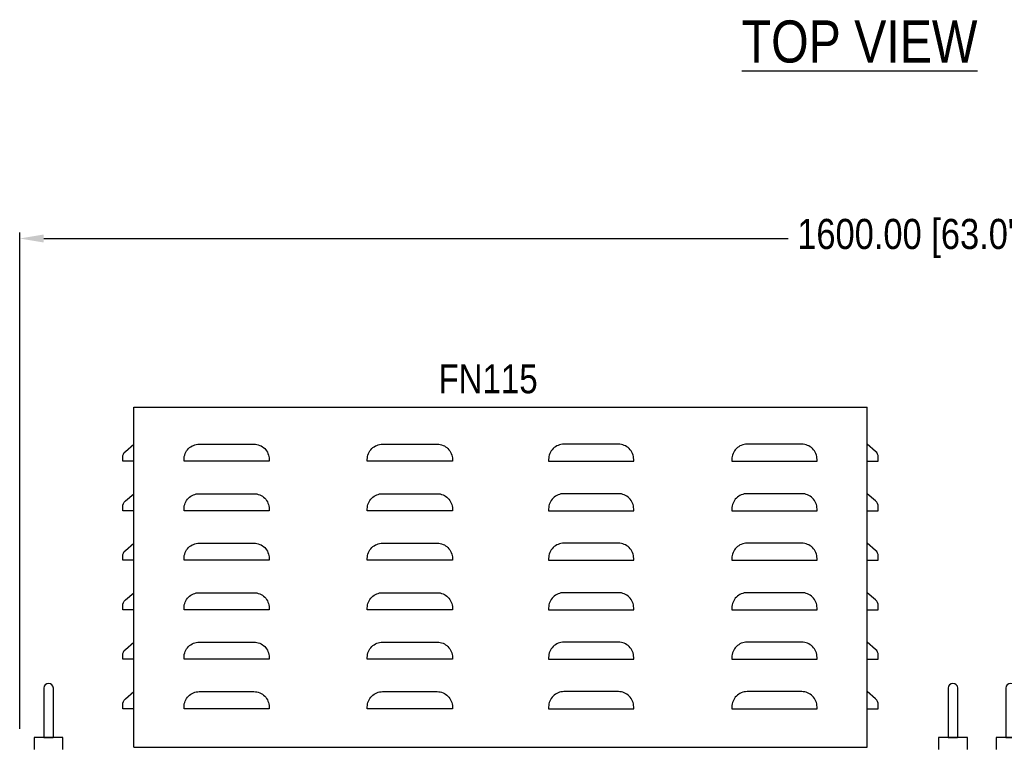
# Model space of a CAD drawing. Header units: inches. Extents: x 614 to 6314, y 704 to 4696.
# Tile 75 of 78: x 3247 to 4066, y 3362 to 3963. Entities that reach past the tile are written whole.
import ezdxf
from ezdxf.enums import TextEntityAlignment as Align

# ---------------------------------------------------------------- set-up
doc = ezdxf.new("R2010")
doc.units = ezdxf.units.IN
doc.header["$MEASUREMENT"] = 0
doc.layers.add('PWR_0250HP', color=7, linetype='Continuous')
doc.layers.add('TEXT', color=2, linetype='Continuous')
doc.styles.get("Standard").update_dxf_attribs({"font": 'ARIALN.TTF'})
doc.dimstyles.get("Standard").update_dxf_attribs({"dimtxt": 25, "dimasz": 20, "dimexe": 5, "dimexo": 5, "dimgap": 10, "dimtad": 0, "dimtih": 1, "dimtoh": 1, "dimzin": 0, "dimdsep": 46, "dimtxsty": 'Standard', "dimcen": 10, "dimadec": 0, "dimazin": 0, "dimtfac": 1, "dimtofl": 0, "dimtmove": 0, "dimatfit": 3, "dimfxl": 1, "dimtolj": 1, "dimtzin": 0, "dimarcsym": 0})

# ---------------------------------------------------------------- blocks, each defined once
blk = doc.blocks.new('ENCL_FRONT')
for p, q in [((-380, 2155.5), (-380, 2115.5)), ((-372, 2115.5), (-372, 2155.5)), ((372, 2155.5), (372, 2115.5)), ((380, 2115.5), (380, 2155.5)), ((-364, 2114.5), (-388, 2114.5)), ((-388, 2114.5), (-388, 2104.5)), ((-379.87, 2114.5), (-379.86, 2114.5)), ((-379.86, 2114.5), (-379.8, 2114.5)), ((-379.8, 2114.5), (-379.71, 2114.5)), ((-379.71, 2114.5), (-379.55, 2114.5)), ((-379.55, 2114.5), (-379.4, 2114.5)), ((-379.4, 2114.5), (-379.21, 2114.5)), ((-379.21, 2114.5), (-378.98, 2114.5)), ((-378.98, 2114.5), (-378.7, 2114.5)), ((-378.7, 2114.5), (-378.46, 2114.5)), ((-378.46, 2114.5), (-378.17, 2114.5)), ((-378.17, 2114.5), (-377.86, 2114.5)), ((-377.86, 2114.5), (-377.51, 2114.5)), ((-377.51, 2114.5), (-377.21, 2114.5)), ((-377.21, 2114.5), (-376.89, 2114.5)), ((-376.89, 2114.5), (-376.54, 2114.5)), ((-376.54, 2114.5), (-376.18, 2114.5)), ((-376.18, 2114.5), (-375.86, 2114.5)), ((-375.86, 2114.5), (-375.55, 2114.5)), ((-375.55, 2114.5), (-375.18, 2114.5)), ((-375.18, 2114.5), (-374.83, 2114.5)), ((-374.83, 2114.5), (-374.51, 2114.5)), ((-374.51, 2114.5), (-374.21, 2114.5)), ((-374.21, 2114.5), (-373.86, 2114.5)), ((-373.86, 2114.5), (-373.56, 2114.5)), ((-373.56, 2114.5), (-373.28, 2114.5)), ((-373.28, 2114.5), (-373.05, 2114.5)), ((-373.05, 2114.5), (-372.78, 2114.5)), ((-372.78, 2114.5), (-372.59, 2114.5)), ((-372.59, 2114.5), (-372.39, 2114.5)), ((-372.39, 2114.5), (-372.27, 2114.5)), ((-372.27, 2114.5), (-372.22, 2114.5)), ((-372.22, 2114.5), (-372.18, 2114.5)), ((-372.18, 2114.5), (-372.14, 2114.5)), ((-372.14, 2114.5), (-372.13, 2114.5)), ((-372.13, 2114.5), (-372.13, 2114.5)), ((-364, 2104.5), (-364, 2114.5)), ((388, 2114.5), (364, 2114.5)), ((364, 2114.5), (364, 2104.5)), ((372.13, 2114.5), (372.14, 2114.5)), ((372.14, 2114.5), (372.2, 2114.5)), ((372.2, 2114.5), (372.29, 2114.5)), ((372.29, 2114.5), (372.45, 2114.5)), ((372.45, 2114.5), (372.6, 2114.5)), ((372.6, 2114.5), (372.79, 2114.5)), ((372.79, 2114.5), (373.02, 2114.5)), ((373.02, 2114.5), (373.3, 2114.5)), ((373.3, 2114.5), (373.54, 2114.5)), ((373.54, 2114.5), (373.83, 2114.5)), ((373.83, 2114.5), (374.14, 2114.5)), ((374.14, 2114.5), (374.49, 2114.5)), ((374.49, 2114.5), (374.79, 2114.5)), ((374.79, 2114.5), (375.11, 2114.5)), ((375.11, 2114.5), (375.46, 2114.5)), ((375.46, 2114.5), (375.82, 2114.5)), ((375.82, 2114.5), (376.14, 2114.5)), ((376.14, 2114.5), (376.45, 2114.5)), ((376.45, 2114.5), (376.82, 2114.5)), ((376.82, 2114.5), (377.17, 2114.5)), ((377.17, 2114.5), (377.49, 2114.5)), ((377.49, 2114.5), (377.79, 2114.5)), ((377.79, 2114.5), (378.14, 2114.5)), ((378.14, 2114.5), (378.44, 2114.5)), ((378.44, 2114.5), (378.72, 2114.5)), ((378.72, 2114.5), (378.95, 2114.5)), ((378.95, 2114.5), (379.22, 2114.5)), ((379.22, 2114.5), (379.41, 2114.5)), ((379.41, 2114.5), (379.61, 2114.5)), ((379.61, 2114.5), (379.73, 2114.5)), ((379.73, 2114.5), (379.78, 2114.5)), ((379.78, 2114.5), (379.82, 2114.5)), ((379.82, 2114.5), (379.86, 2114.5)), ((379.86, 2114.5), (379.87, 2114.5)), ((379.87, 2114.5), (379.87, 2114.5)), ((388, 2104.5), (388, 2114.5))]:
    blk.add_line(p, q)
for centre, start, end in [((-376, 2155.5), 0, 180), ((376, 2155.5), 0, 180), ((-376, 2115.5), 180, 194.47751), ((-376, 2115.5), 345.5235, 0.00095), ((376, 2115.5), 180, 194.47751), ((376, 2115.5), 345.5235, 0.00095)]:
    blk.add_arc(centre, 4, start, end)
blk = doc.blocks.new('TOP_FAN_FRONT')
at = {"linetype": 'Continuous'}
for p, q in [((-304.8, 282.7), (304.8, 282.7)), ((-304.8, 0), (-304.8, 282.7)), ((304.8, 27.38), (304.8, 282.7)), ((304.8, 0), (304.8, 282.7))]:
    blk.add_line(p, q, dxfattribs=at)
blk.add_line((-304.8, 0), (304.8, 0))
for points in [[(-304.8, 237.6), (-314.11, 237.6), (-314.11, 240.97, -0.219797), (-311.88, 245.8), (-304.8, 251.83)], [(-263.18, 237.6), (-263.18, 239.13, -0.414214), (-250.48, 251.83), (-205.08, 251.83, -0.414214), (-192.38, 239.13), (-192.38, 237.6), (-263.18, 237.6)], [(-110.78, 237.6), (-110.78, 239.13, -0.414214), (-98.08, 251.83), (-52.68, 251.83, -0.414214), (-39.98, 239.13), (-39.98, 237.6), (-110.78, 237.6)], [(110.78, 237.6), (110.78, 239.13, 0.414214), (98.08, 251.83), (52.68, 251.83, 0.414214), (39.98, 239.13), (39.98, 237.6), (110.78, 237.6)], [(263.18, 237.6), (263.18, 239.13, 0.414214), (250.48, 251.83), (205.08, 251.83, 0.414214), (192.38, 239.13), (192.38, 237.6), (263.18, 237.6)], [(304.8, 237.6), (314.11, 237.6), (314.11, 240.97, 0.219797), (311.88, 245.8), (304.8, 251.83)], [(-304.8, 196.45), (-314.11, 196.45), (-314.11, 199.82, -0.219797), (-311.88, 204.66), (-304.8, 210.68)], [(-263.18, 196.45), (-263.18, 197.98, -0.414214), (-250.48, 210.68), (-205.08, 210.68, -0.414214), (-192.38, 197.98), (-192.38, 196.45), (-263.18, 196.45)], [(-110.78, 196.45), (-110.78, 197.98, -0.414214), (-98.08, 210.68), (-52.68, 210.68, -0.414214), (-39.98, 197.98), (-39.98, 196.45), (-110.78, 196.45)], [(110.78, 196.45), (110.78, 197.98, 0.414214), (98.08, 210.68), (52.68, 210.68, 0.414214), (39.98, 197.98), (39.98, 196.45), (110.78, 196.45)], [(263.18, 196.45), (263.18, 197.98, 0.414214), (250.48, 210.68), (205.08, 210.68, 0.414214), (192.38, 197.98), (192.38, 196.45), (263.18, 196.45)], [(304.8, 196.45), (314.11, 196.45), (314.11, 199.82, 0.219797), (311.88, 204.66), (304.8, 210.68)], [(-304.8, 155.3), (-314.11, 155.3), (-314.11, 158.67, -0.219797), (-311.88, 163.51), (-304.8, 169.53)], [(-263.18, 155.3), (-263.18, 156.83, -0.414214), (-250.48, 169.53), (-205.08, 169.53, -0.414214), (-192.38, 156.83), (-192.38, 155.3), (-263.18, 155.3)], [(-110.78, 155.3), (-110.78, 156.83, -0.414214), (-98.08, 169.53), (-52.68, 169.53, -0.414214), (-39.98, 156.83), (-39.98, 155.3), (-110.78, 155.3)], [(110.78, 155.3), (110.78, 156.83, 0.414214), (98.08, 169.53), (52.68, 169.53, 0.414214), (39.98, 156.83), (39.98, 155.3), (110.78, 155.3)], [(263.18, 155.3), (263.18, 156.83, 0.414214), (250.48, 169.53), (205.08, 169.53, 0.414214), (192.38, 156.83), (192.38, 155.3), (263.18, 155.3)], [(304.8, 155.3), (314.11, 155.3), (314.11, 158.67, 0.219797), (311.88, 163.51), (304.8, 169.53)], [(-304.8, 114.15), (-314.11, 114.15), (-314.11, 117.52, -0.219797), (-311.88, 122.36), (-304.8, 128.38)], [(-263.18, 114.15), (-263.18, 115.68, -0.414214), (-250.48, 128.38), (-205.08, 128.38, -0.414214), (-192.38, 115.68), (-192.38, 114.15), (-263.18, 114.15)], [(-110.78, 114.15), (-110.78, 115.68, -0.414214), (-98.08, 128.38), (-52.68, 128.38, -0.414214), (-39.98, 115.68), (-39.98, 114.15), (-110.78, 114.15)], [(110.78, 114.15), (110.78, 115.68, 0.414214), (98.08, 128.38), (52.68, 128.38, 0.414214), (39.98, 115.68), (39.98, 114.15), (110.78, 114.15)], [(263.18, 114.15), (263.18, 115.68, 0.414214), (250.48, 128.38), (205.08, 128.38, 0.414214), (192.38, 115.68), (192.38, 114.15), (263.18, 114.15)], [(304.8, 114.15), (314.11, 114.15), (314.11, 117.52, 0.219797), (311.88, 122.36), (304.8, 128.38)], [(-304.8, 73), (-314.11, 73), (-314.11, 76.38, -0.219797), (-311.88, 81.21), (-304.8, 87.24)], [(-263.18, 73), (-263.18, 74.54, -0.414214), (-250.48, 87.24), (-205.08, 87.24, -0.414214), (-192.38, 74.54), (-192.38, 73), (-263.18, 73)], [(-110.78, 73), (-110.78, 74.54, -0.414214), (-98.08, 87.24), (-52.68, 87.24, -0.414214), (-39.98, 74.54), (-39.98, 73), (-110.78, 73)], [(110.78, 73), (110.78, 74.54, 0.414214), (98.08, 87.24), (52.68, 87.24, 0.414214), (39.98, 74.54), (39.98, 73), (110.78, 73)], [(263.18, 73), (263.18, 74.54, 0.414214), (250.48, 87.24), (205.08, 87.24, 0.414214), (192.38, 74.54), (192.38, 73), (263.18, 73)], [(304.8, 73), (314.11, 73), (314.11, 76.38, 0.219797), (311.88, 81.21), (304.8, 87.24)], [(-304.8, 31.86), (-314.11, 31.86), (-314.11, 35.23, -0.219797), (-311.88, 40.06), (-304.8, 46.09)], [(-263.18, 31.86), (-263.18, 33.39, -0.414214), (-250.48, 46.09), (-205.08, 46.09, -0.414214), (-192.38, 33.39), (-192.38, 31.86), (-263.18, 31.86)], [(-110.78, 31.86), (-110.78, 33.39, -0.414214), (-98.08, 46.09), (-52.68, 46.09, -0.414214), (-39.98, 33.39), (-39.98, 31.86), (-110.78, 31.86)], [(110.78, 31.86), (110.78, 33.39, 0.414214), (98.08, 46.09), (52.68, 46.09, 0.414214), (39.98, 33.39), (39.98, 31.86), (110.78, 31.86)], [(263.18, 31.86), (263.18, 33.39, 0.414214), (250.48, 46.09), (205.08, 46.09, 0.414214), (192.38, 33.39), (192.38, 31.86), (263.18, 31.86)], [(304.8, 31.86), (314.11, 31.86), (314.11, 35.23, 0.219797), (311.88, 40.06), (304.8, 46.09)]]:
    blk.add_lwpolyline(points, format="xyb", dxfattribs=at)
blk = doc.blocks.new('*D56')
at = {"color": 0, "linetype": 'Continuous', "lineweight": -2, "transparency": 16777216}
for p, q in [((3246.84, 3373.9), (3246.84, 3786.52)), ((4846.84, 3358.71), (4846.84, 3786.52)), ((3266.84, 3781.52), (3885.81, 3781.52)), ((4826.84, 3781.52), (4094.28, 3781.52))]:
    blk.add_line(p, q, dxfattribs=at)
at = {"color": 0, "linetype": 'Continuous', "transparency": 16777216}
for points in [[(3266.84, 3784.86), (3266.84, 3778.19), (3246.84, 3781.52)], [(4826.84, 3784.86), (4826.84, 3778.19), (4846.84, 3781.52)]]:
    blk.add_solid(points, dxfattribs=at)
at = {"layer": 'DEFPOINTS', "color": 0, "linetype": 'Continuous', "transparency": 16777216}
for p in [(3246.84, 3781.52), (3246.84, 3368.9), (4846.84, 3353.71)]:
    blk.add_point(p, dxfattribs=at)
at = {"color": 0, "linetype": 'Continuous', "transparency": 16777216, "insert": (3990.04, 3781.52), "char_height": 25, "attachment_point": 5}
blk.add_mtext('\\A1;1600.00 [63.0"]', dxfattribs=at)

msp = doc.modelspace()

# ---------------------------------------------------------------- block references
for name, p in [('TOP_FAN_FRONT', (3646.66, 3358.712)), ('ENCL_FRONT', (3646.842, 1252.212)), ('ENCL_FRONT', (4446.842, 1252.212))]:
    msp.add_blockref(name, p)

# ---------------------------------------------------------------- texts
at = {"layer": 'PWR_0250HP', "lineweight": 15}
msp.add_text('FN115', height=24, dxfattribs=at).set_placement((3636.32, 3664.676), align=Align.MIDDLE)
at = {"layer": 'TEXT'}
msp.add_text('%%UTOP VIEW', height=35, dxfattribs=at).set_placement((3945.215, 3927.785), align=Align.CENTER)

# ---------------------------------------------------------------- dimensions: what is measured, and where the dimension line sits
at = {"linetype": 'Continuous'}
dim = msp.add_linear_dim(base=(3246.842, 3781.524), p1=(4846.842, 3353.712), p2=(3246.842, 3368.904), angle=180, dimstyle='Standard', dxfattribs=at)
dim.commit()
dim.dimension.update_dxf_attribs({"geometry": '*D56', "text_midpoint": (3990.044, 3781.524), "dimtype": 160})

doc.saveas('drawing.dxf')
